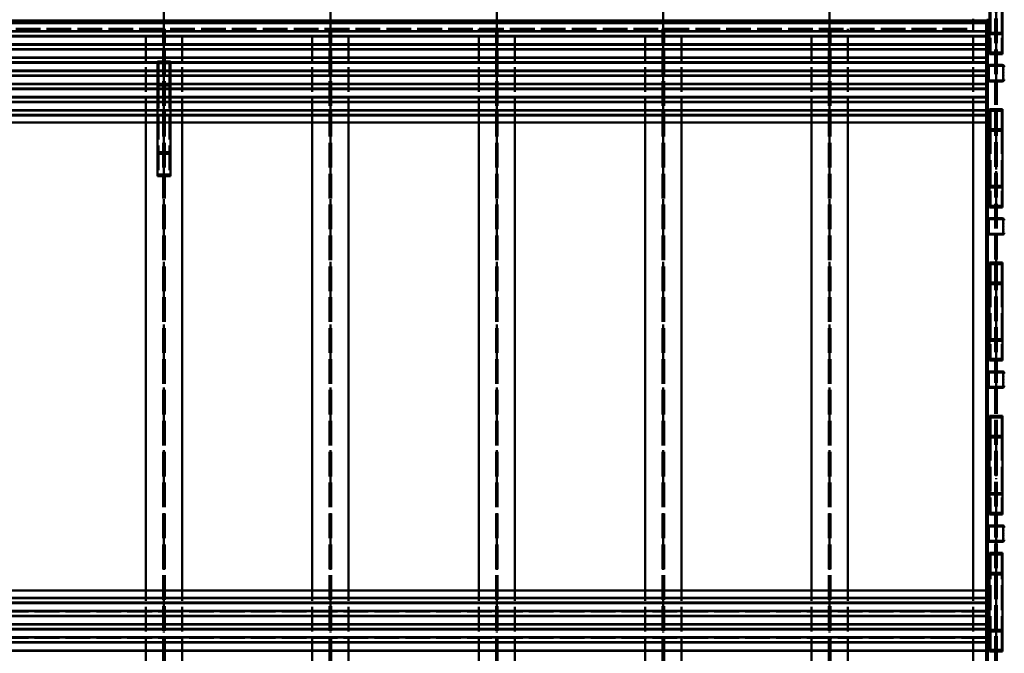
# Paper-space layout 'Layout1' of a CAD drawing. Extents: x -2 to 1033, y -36 to 596.
# Tile 21 of 64: x 464 to 583, y 418 to 495. Entities that reach past the tile are written whole.
import ezdxf

# ---------------------------------------------------------------- set-up
doc = ezdxf.new("R2010")
doc.units = 0
doc.linetypes.add('ACAD_ISO02W100', pattern=[15, 12, -3])
doc.linetypes.add('ACAD_ISO04W100', pattern=[30.5, 24, -3, 0.5, -3])
doc.layers.get('0').update_dxf_attribs({"linetype": 'CONTINUOUS'})
doc.layers.get('DEFPOINTS').update_dxf_attribs({"color": 132, "linetype": 'CONTINUOUS'})
for name, color, linetype, lineweight in [('SS_DIAGONÁLY 1', 91, 'CONTINUOUS', 50), ('SS_DIAGONÁLY 2', 93, 'CONTINUOUS', 50), ('SS_KOTY', 3, 'CONTINUOUS', 25), ('SS_PODLAHA', 31, 'CONTINUOUS', 50), ('SS_PÁSY', 163, 'CONTINUOUS', 50), ('SS_SRAFY', 8, 'CONTINUOUS', 18), ('SS_TR PLECH', 151, 'CONTINUOUS', 50)]:
    doc.layers.add(name, color=color, linetype=linetype, lineweight=lineweight)
doc.layers.add('SS_PLECHY', color=7, linetype='CONTINUOUS', lineweight=50, true_color=0xb47846)
doc.styles.add('ROMANS', font='romans.shx', dxfattribs={"width": 0.8})
doc.dimstyles.new('A-1_(2.5)_50AS', dxfattribs={"dimtxt": 2.5, "dimasz": 2, "dimexe": 1, "dimexo": 2, "dimgap": 0, "dimtad": 0, "dimdec": 1, "dimlfac": 50, "dimrnd": 1, "dimtxsty": 'ROMANS', "dimblk1": 'OBLIQUE', "dimblk2": 'OBLIQUE', "dimsah": 1, "dimcen": 2, "dimclrd": 256, "dimclre": 256, "dimclrt": 256, "dimadec": 1, "dimazin": 2, "dimtfac": 0.714286, "dimtdec": 1, "dimtmove": 0, "dimatfit": 3, "dimldrblk": 'OPEN', "dimfxl": 1, "dimtvp": 1.142857, "dimtfill": 1, "dimtolj": 1, "dimlwd": -1, "dimlwe": -1, "dimarcsym": 0})
pattern_1 = [(45, (380.100895, 323.958377), (-0.04490128, 0.04490128), [])]

# ---------------------------------------------------------------- blocks, each defined once
blk = doc.blocks.new('_Oblique')
at = {"color": 0, "linetype": 'ByBlock', "lineweight": -2}
blk.add_line((-0.5, -0.5), (0.5, 0.5), dxfattribs=at)
blk = doc.blocks.new('*D105')
at = {"layer": 'DEFPOINTS', "color": 0, "transparency": 16777216}
for p in [(582.1, 495.96), (582.1, 365.96), (594.52, 365.96)]:
    blk.add_point(p, dxfattribs=at)
at = {"layer": 'SS_KOTY', "transparency": 16777216}
for p, q in [((584.1, 495.96), (595.52, 495.96)), ((594.52, 495.96), (594.52, 365.96)), ((584.1, 365.96), (595.52, 365.96))]:
    blk.add_line(p, q, dxfattribs=at)
at = {"layer": 'SS_KOTY', "transparency": 16777216, "xscale": 2, "yscale": 2, "zscale": 2}
for p, rotation in [((594.52, 495.96), 90), ((594.52, 365.96), 270)]:
    blk.add_blockref('_Oblique', p, dxfattribs=dict(at, rotation=rotation))
at = {"layer": 'SS_KOTY', "transparency": 16777216, "insert": (591.67, 430.96), "char_height": 2.5, "attachment_point": 5, "rotation": 90, "style": 'ROMANS', "bg_fill": 3, "box_fill_scale": 1.1, "bg_fill_color": 256, "bg_fill_true_color": 13158600, "bg_fill_transparency": 0}
blk.add_mtext('\\A1;6500', dxfattribs=at)
blk = doc.blocks.new('_OPEN')
at = {"color": 0, "linetype": 'ByBlock'}
for p, q in [((-1, 0.167), (0, 0)), ((0, 0), (-1, -0.167)), ((0, 0), (-1, 0))]:
    blk.add_line(p, q, dxfattribs=at)

psp = doc.layouts.get("Layout1")

# ---------------------------------------------------------------- linework, layer by layer
at = {"layer": 'SS_DIAGONÁLY 1', "color": 1, "linetype": 'Continuous', "ltscale": 0.25}
for p, q in [((581.1009, 487.5984), (581.1009, 489.1184)), ((581.2209, 487.5984), (581.2209, 489.1184)), ((581.1009, 468.9984), (581.1009, 470.5184)), ((581.2209, 468.9984), (581.2209, 470.5184)), ((581.1009, 450.3984), (581.1009, 451.9184)), ((581.2209, 450.3984), (581.2209, 451.9184)), ((581.1009, 431.6984), (581.1009, 433.2184)), ((581.2209, 431.6984), (581.2209, 433.2184))]:
    psp.add_line(p, q, dxfattribs=at)
for centre, start, end in [((581.3409, 489.1184), 90, 180), ((581.3409, 487.5984), 180, 270), ((581.3409, 470.5184), 90, 180), ((581.3409, 468.9984), 180, 270), ((581.3409, 451.9184), 90, 180), ((581.3409, 450.3984), 180, 270), ((581.3409, 433.2184), 90, 180), ((581.3409, 431.6984), 180, 270)]:
    psp.add_arc(centre, 0.24, start, end, dxfattribs=at)
at = {"layer": 'SS_DIAGONÁLY 1', "color": 1, "linetype": 'Continuous', "ltscale": 0.25, "extrusion": (0, 0, -1)}
for centre, start, end in [((-581.3409, 489.1184), 0, 90), ((-581.3409, 487.5984), 270, 0), ((-581.3409, 470.5184), 0, 90), ((-581.3409, 468.9984), 270, 0), ((-581.3409, 451.9184), 0, 90), ((-581.3409, 450.3984), 270, 0), ((-581.3409, 433.2184), 0, 90), ((-581.3409, 431.6984), 270, 0)]:
    psp.add_arc(centre, 0.12, start, end, dxfattribs=at)
at = {"layer": 'SS_DIAGONÁLY 2', "color": 1, "linetype": 'Continuous', "ltscale": 0.25}
for p, q in [((581.3009, 499.9682), (581.3009, 490.6682)), ((481.9009, 489.7803), (480.3009, 489.7803)), ((480.3009, 489.7803), (480.3009, 486.8587)), ((481.7809, 489.5611), (480.4209, 489.5611)), ((480.4209, 489.5611), (480.4209, 487.0778)), ((481.7809, 489.5611), (481.7809, 487.0778)), ((481.9009, 486.8587), (481.9009, 489.7803)), ((481.9009, 486.8587), (480.3009, 486.8587)), ((480.3009, 486.8587), (480.3009, 475.8588)), ((481.7809, 487.0778), (480.4209, 487.0778)), ((481.9009, 475.8588), (481.9009, 486.8587)), ((581.3009, 483.9819), (581.3009, 481.3682)), ((581.4209, 483.7858), (581.4209, 481.5642)), ((581.3009, 481.3682), (581.3009, 472.0682)), ((480.3009, 475.8588), (481.9009, 475.8588)), ((581.3009, 465.3819), (581.3009, 462.7682)), ((581.4209, 465.1858), (581.4209, 462.9642)), ((581.3009, 462.7682), (581.3009, 453.4682)), ((581.3009, 446.7557), (581.3009, 444.1333)), ((581.4209, 446.559), (581.4209, 444.33)), ((581.3009, 444.1333), (581.3009, 434.7755)), ((581.3009, 430.1335), (581.3009, 420.7835)), ((581.3009, 420.7835), (581.3009, 418.161)), ((581.4209, 420.5868), (581.4209, 418.3577))]:
    psp.add_line(p, q, dxfattribs=at)
at = {"layer": 'SS_DIAGONÁLY 2', "color": 3, "linetype": 'ACAD_ISO02W100', "ltscale": 0.25}
for p, q in [((581.4209, 500.1642), (581.4209, 490.8643)), ((480.4209, 487.0778), (480.4209, 476.0779)), ((481.7809, 487.0778), (481.7809, 476.0779)), ((581.4209, 481.5642), (581.4209, 472.2643)), ((480.3009, 478.7803), (481.9009, 478.7803)), ((480.4209, 478.5612), (481.7809, 478.5612)), ((480.4209, 476.0779), (481.7809, 476.0779)), ((581.4209, 462.9642), (581.4209, 453.6643)), ((581.4209, 444.33), (581.4209, 434.9715)), ((581.4209, 429.9368), (581.4209, 420.5868))]:
    psp.add_line(p, q, dxfattribs=at)
at = {"layer": 'SS_DIAGONÁLY 2', "color": 7, "linetype": 'ACAD_ISO04W100', "ltscale": 0.25}
psp.add_line((481.1009, 473.9584), (481.1009, 488.3195), dxfattribs=at)
at = {"layer": 'SS_PLECHY', "color": 1, "linetype": 'Continuous', "ltscale": 0.25}
for p, q in [((581.1009, 494.7584), (581.1009, 494.9584)), ((381.1009, 494.7584), (581.1009, 494.7584)), ((580.9009, 494.7584), (580.9009, 367.1584)), ((581.1009, 489.1184), (581.1009, 494.7584)), ((581.1009, 470.5184), (581.1009, 487.5984)), ((581.1009, 451.9184), (581.1009, 468.9984)), ((581.1009, 433.2184), (581.1009, 450.3984)), ((581.1009, 414.5184), (581.1009, 431.6984))]:
    psp.add_line(p, q, dxfattribs=at)
at = {"layer": 'SS_PLECHY', "color": 7, "linetype": 'ACAD_ISO04W100', "ltscale": 0.25}
psp.add_line((581.1009, 494.7584), (581.1009, 367.1584), dxfattribs=at)
at = {"layer": 'SS_PODLAHA', "color": 7, "linetype": 'ACAD_ISO04W100', "ltscale": 0.25}
for p, q in [((481.1009, 495.9584), (481.1009, 365.9584)), ((501.3009, 495.9584), (501.3009, 365.9584)), ((521.5009, 495.9584), (521.5009, 365.9584)), ((541.7009, 495.9584), (541.7009, 365.9584)), ((561.9009, 495.9584), (561.9009, 365.9584))]:
    psp.add_line(p, q, dxfattribs=at)
at = {"layer": 'SS_PODLAHA', "color": 3, "linetype": 'ACAD_ISO02W100', "ltscale": 0.25}
for p, q in [((478.9009, 482.3584), (478.9009, 493.7584)), ((481.0059, 368.1584), (481.0059, 493.7584)), ((481.1959, 368.1584), (481.1959, 493.7584)), ((483.3009, 482.3584), (483.3009, 493.7584)), ((499.1009, 482.3584), (499.1009, 493.7584)), ((501.2059, 368.1584), (501.2059, 493.7584)), ((501.3959, 368.1584), (501.3959, 493.7584)), ((503.5009, 482.3584), (503.5009, 493.7584)), ((519.3009, 482.3584), (519.3009, 493.7584)), ((521.4059, 368.1584), (521.4059, 493.7584)), ((521.5959, 368.1584), (521.5959, 493.7584)), ((523.7009, 482.3584), (523.7009, 493.7584)), ((539.5009, 482.3584), (539.5009, 493.7584)), ((541.6059, 368.1584), (541.6059, 493.7584)), ((541.7959, 368.1584), (541.7959, 493.7584)), ((543.9009, 482.3584), (543.9009, 493.7584)), ((559.7009, 482.3584), (559.7009, 493.7584)), ((561.8059, 368.1584), (561.8059, 493.7584)), ((561.9959, 368.1584), (561.9959, 493.7584)), ((564.1009, 482.3584), (564.1009, 493.7584)), ((478.9009, 405.5584), (478.9009, 425.5584)), ((483.3009, 405.5584), (483.3009, 425.5584)), ((499.1009, 405.5584), (499.1009, 425.5584)), ((503.5009, 405.5584), (503.5009, 425.5584)), ((519.3009, 405.5584), (519.3009, 425.5584)), ((523.7009, 405.5584), (523.7009, 425.5584)), ((539.5009, 405.5584), (539.5009, 425.5584)), ((543.9009, 405.5584), (543.9009, 425.5584)), ((559.7009, 405.5584), (559.7009, 425.5584)), ((564.1009, 405.5584), (564.1009, 425.5584))]:
    psp.add_line(p, q, dxfattribs=at)
at = {"layer": 'SS_PODLAHA', "color": 1, "linetype": 'Continuous', "ltscale": 0.25}
for p, q in [((478.9009, 425.5584), (478.9009, 482.3584)), ((483.3009, 425.5584), (483.3009, 482.3584)), ((499.1009, 425.5584), (499.1009, 482.3584)), ((503.5009, 425.5584), (503.5009, 482.3584)), ((519.3009, 425.5584), (519.3009, 482.3584)), ((523.7009, 425.5584), (523.7009, 482.3584)), ((539.5009, 425.5584), (539.5009, 482.3584)), ((543.9009, 425.5584), (543.9009, 482.3584)), ((559.7009, 425.5584), (559.7009, 482.3584)), ((564.1009, 425.5584), (564.1009, 482.3584))]:
    psp.add_line(p, q, dxfattribs=at)
at = {"layer": 'SS_PÁSY', "color": 3, "linetype": 'ACAD_ISO02W100', "ltscale": 0.25}
for p, q in [((579.3009, 493.7584), (579.3009, 494.9584)), ((463.1009, 493.7584), (579.3009, 493.7584)), ((579.3009, 482.3584), (579.3009, 493.7584)), ((579.3009, 405.5584), (579.3009, 425.5584))]:
    psp.add_line(p, q, dxfattribs=at)
at = {"layer": 'SS_PÁSY', "color": 1, "linetype": 'Continuous', "ltscale": 0.25}
psp.add_line((579.3009, 425.5584), (579.3009, 482.3584), dxfattribs=at)
at = {"layer": 'SS_TR PLECH', "color": 5, "linetype": 'ACAD_ISO02W100', "ltscale": 0.25}
for p, q in [((381.3009, 494.4995), (580.9009, 494.4995)), ((580.9009, 493.4172), (381.3009, 493.4172)), ((580.9009, 492.8824), (381.3009, 492.8824)), ((580.9009, 491.8344), (381.3009, 491.8344)), ((580.9009, 491.2995), (381.3009, 491.2995)), ((580.9009, 490.2172), (381.3009, 490.2172)), ((580.9009, 489.6824), (381.3009, 489.6824)), ((480.3009, 489.6995), (481.9009, 489.6995)), ((481.9009, 489.6345), (480.3009, 489.6345)), ((580.9009, 488.6344), (381.3009, 488.6344)), ((580.9009, 488.0995), (381.3009, 488.0995)), ((481.9009, 488.6822), (480.3009, 488.6822)), ((480.3009, 488.6172), (481.9009, 488.6172)), ((480.3009, 488.0824), (481.9009, 488.0824)), ((481.9009, 488.0345), (480.3009, 488.0345)), ((580.9009, 487.0172), (381.3009, 487.0172)), ((580.9009, 486.4824), (381.3009, 486.4824)), ((481.9009, 487.0822), (480.3009, 487.0822)), ((480.3009, 487.0344), (481.9009, 487.0344)), ((480.3009, 486.4995), (481.9009, 486.4995)), ((481.9009, 486.4345), (480.3009, 486.4345)), ((580.9009, 485.4344), (381.3009, 485.4344)), ((481.9009, 485.4822), (480.3009, 485.4822)), ((480.3009, 485.4172), (481.9009, 485.4172)), ((580.9009, 484.8995), (381.3009, 484.8995)), ((480.3009, 484.8824), (481.9009, 484.8824)), ((481.9009, 484.8345), (480.3009, 484.8345)), ((580.9009, 483.8172), (381.3009, 483.8172)), ((580.9009, 483.2824), (381.3009, 483.2824)), ((481.9009, 483.8822), (480.3009, 483.8822)), ((480.3009, 483.8344), (481.9009, 483.8344)), ((480.3009, 483.2995), (481.9009, 483.2995)), ((481.9009, 483.2345), (480.3009, 483.2345)), ((480.3009, 482.3584), (481.9009, 482.3584)), ((580.9009, 424.6344), (381.3009, 424.6344)), ((580.9009, 424.0995), (381.3009, 424.0995)), ((580.9009, 423.0172), (381.3009, 423.0172)), ((580.9009, 422.4824), (381.3009, 422.4824)), ((580.9009, 421.4344), (381.3009, 421.4344)), ((580.9009, 420.8995), (381.3009, 420.8995)), ((580.9009, 419.8172), (381.3009, 419.8172)), ((580.9009, 419.2824), (381.3009, 419.2824)), ((580.9009, 418.2344), (381.3009, 418.2344))]:
    psp.add_line(p, q, dxfattribs=at)
at = {"layer": 'SS_TR PLECH', "color": 5, "linetype": 'Continuous', "ltscale": 0.25}
for p, q in [((381.3009, 494.4824), (580.9009, 494.4824)), ((381.3009, 494.4345), (580.9009, 494.4345)), ((381.3009, 493.4822), (580.9009, 493.4822)), ((381.3009, 493.4344), (580.9009, 493.4344)), ((381.3009, 492.8995), (580.9009, 492.8995)), ((381.3009, 492.8345), (580.9009, 492.8345)), ((381.3009, 491.8822), (580.9009, 491.8822)), ((381.3009, 491.8172), (580.9009, 491.8172)), ((381.3009, 491.2824), (580.9009, 491.2824)), ((381.3009, 491.2345), (580.9009, 491.2345)), ((381.3009, 490.2822), (580.9009, 490.2822)), ((381.3009, 490.2344), (580.9009, 490.2344)), ((381.3009, 489.6995), (480.3009, 489.6995)), ((480.3009, 489.6345), (381.3009, 489.6345)), ((481.9009, 489.6995), (580.9009, 489.6995)), ((580.9009, 489.6345), (481.9009, 489.6345)), ((480.3009, 488.6822), (381.3009, 488.6822)), ((381.3009, 488.6172), (480.3009, 488.6172)), ((381.3009, 488.0824), (480.3009, 488.0824)), ((480.3009, 488.0345), (381.3009, 488.0345)), ((580.9009, 488.6822), (481.9009, 488.6822)), ((481.9009, 488.6172), (580.9009, 488.6172)), ((481.9009, 488.0824), (580.9009, 488.0824)), ((580.9009, 488.0345), (481.9009, 488.0345)), ((480.3009, 487.0822), (381.3009, 487.0822)), ((381.3009, 487.0344), (480.3009, 487.0344)), ((381.3009, 486.4995), (480.3009, 486.4995)), ((480.3009, 486.4345), (381.3009, 486.4345)), ((580.9009, 487.0822), (481.9009, 487.0822)), ((481.9009, 487.0344), (580.9009, 487.0344)), ((481.9009, 486.4995), (580.9009, 486.4995)), ((580.9009, 486.4345), (481.9009, 486.4345)), ((480.3009, 485.4822), (381.3009, 485.4822)), ((381.3009, 485.4172), (480.3009, 485.4172)), ((580.9009, 485.4822), (481.9009, 485.4822)), ((481.9009, 485.4172), (580.9009, 485.4172)), ((381.3009, 484.8824), (480.3009, 484.8824)), ((480.3009, 484.8345), (381.3009, 484.8345)), ((481.9009, 484.8824), (580.9009, 484.8824)), ((580.9009, 484.8345), (481.9009, 484.8345)), ((480.3009, 483.8822), (381.3009, 483.8822)), ((381.3009, 483.8344), (480.3009, 483.8344)), ((381.3009, 483.2995), (480.3009, 483.2995)), ((480.3009, 483.2345), (381.3009, 483.2345)), ((580.9009, 483.8822), (481.9009, 483.8822)), ((481.9009, 483.8344), (580.9009, 483.8344)), ((481.9009, 483.2995), (580.9009, 483.2995)), ((580.9009, 483.2345), (481.9009, 483.2345)), ((381.3009, 482.3584), (480.3009, 482.3584)), ((481.9009, 482.3584), (580.9009, 482.3584)), ((580.9009, 425.5584), (381.3009, 425.5584)), ((381.3009, 424.6822), (580.9009, 424.6822)), ((381.3009, 424.6172), (580.9009, 424.6172)), ((381.3009, 424.0824), (580.9009, 424.0824)), ((381.3009, 424.0345), (580.9009, 424.0345)), ((381.3009, 423.0822), (580.9009, 423.0822)), ((381.3009, 423.0344), (580.9009, 423.0344)), ((381.3009, 422.4995), (580.9009, 422.4995)), ((381.3009, 422.4345), (580.9009, 422.4345)), ((381.3009, 421.4822), (580.9009, 421.4822)), ((381.3009, 421.4172), (580.9009, 421.4172)), ((381.3009, 420.8824), (580.9009, 420.8824)), ((381.3009, 420.8345), (580.9009, 420.8345)), ((381.3009, 419.8822), (580.9009, 419.8822)), ((381.3009, 419.8344), (580.9009, 419.8344)), ((381.3009, 419.2995), (580.9009, 419.2995)), ((381.3009, 419.2345), (580.9009, 419.2345)), ((381.3009, 418.2822), (580.9009, 418.2822)), ((381.3009, 418.2172), (580.9009, 418.2172))]:
    psp.add_line(p, q, dxfattribs=at)

# ---------------------------------------------------------------- dimensions: what is measured, and where the dimension line sits
at = {"layer": 'SS_KOTY'}
dim = psp.add_linear_dim(base=(594.5226, 365.9584), p1=(582.1009, 495.9584), p2=(582.1009, 365.9584), angle=90, dimstyle='A-1_(2.5)_50AS', override={"dimtmove": 1}, dxfattribs=at)
dim.commit()
dim.dimension.update_dxf_attribs({"geometry": '*D105', "text_midpoint": (591.6654, 430.9584)})

# ---------------------------------------------------------------- next in the draw order: hatches: boundary and pattern name
at = {"layer": 'SS_SRAFY'}
h = psp.add_hatch(dxfattribs=at)
h.set_pattern_fill('ANSI31', color=5, scale=0.02, style=0)
h.set_pattern_definition(pattern_1)
h.paths.add_polyline_path([(582.8609, 489.3584), (581.3409, 489.3584, 0.41421356), (581.1009, 489.1184), (581.1009, 487.5984, 0.41421356), (581.3409, 487.3584), (582.8609, 487.3584, 0.41421356), (583.1009, 487.5984), (583.1009, 489.1184, 0.41421356)], flags=0)
h.paths.add_polyline_path([(582.9809, 489.1184), (582.9809, 487.5984, -0.41421356), (582.8609, 487.4784), (581.3409, 487.4784, -0.41421356), (581.2209, 487.5984), (581.2209, 489.1184, -0.41421356), (581.3409, 489.2384), (582.8609, 489.2384, -0.41421356)], flags=0)
h = psp.add_hatch(dxfattribs=at)
h.set_pattern_fill('ANSI31', color=5, scale=0.02, style=0)
h.set_pattern_definition(pattern_1)
h.paths.add_polyline_path([(582.8609, 470.7584), (581.3409, 470.7584, 0.41421356), (581.1009, 470.5184), (581.1009, 468.9984, 0.41421356), (581.3409, 468.7584), (582.8609, 468.7584, 0.41421356), (583.1009, 468.9984), (583.1009, 470.5184, 0.41421356)], flags=0)
h.paths.add_polyline_path([(582.9809, 470.5184), (582.9809, 468.9984, -0.41421356), (582.8609, 468.8784), (581.3409, 468.8784, -0.41421356), (581.2209, 468.9984), (581.2209, 470.5184, -0.41421356), (581.3409, 470.6384), (582.8609, 470.6384, -0.41421356)], flags=0)
h = psp.add_hatch(dxfattribs=at)
h.set_pattern_fill('ANSI31', color=5, scale=0.02, style=0)
h.set_pattern_definition(pattern_1)
h.paths.add_polyline_path([(582.8609, 452.1584), (581.3409, 452.1584, 0.41421356), (581.1009, 451.9184), (581.1009, 450.3984, 0.41421356), (581.3409, 450.1584), (582.8609, 450.1584, 0.41421356), (583.1009, 450.3984), (583.1009, 451.9184, 0.41421356)], flags=0)
h.paths.add_polyline_path([(582.9809, 451.9184), (582.9809, 450.3984, -0.41421356), (582.8609, 450.2784), (581.3409, 450.2784, -0.41421356), (581.2209, 450.3984), (581.2209, 451.9184, -0.41421356), (581.3409, 452.0384), (582.8609, 452.0384, -0.41421356)], flags=0)
h = psp.add_hatch(dxfattribs=at)
h.set_pattern_fill('ANSI31', color=5, scale=0.02, style=0)
h.set_pattern_definition(pattern_1)
h.paths.add_polyline_path([(582.8609, 433.4584), (581.3409, 433.4584, 0.41421356), (581.1009, 433.2184), (581.1009, 431.6984, 0.41421356), (581.3409, 431.4584), (582.8609, 431.4584, 0.41421356), (583.1009, 431.6984), (583.1009, 433.2184, 0.41421356)], flags=0)
h.paths.add_polyline_path([(582.9809, 433.2184), (582.9809, 431.6984, -0.41421356), (582.8609, 431.5784), (581.3409, 431.5784, -0.41421356), (581.2209, 431.6984), (581.2209, 433.2184, -0.41421356), (581.3409, 433.3384), (582.8609, 433.3384, -0.41421356)], flags=0)

# ---------------------------------------------------------------- next in the draw order: linework, layer by layer
at = {"layer": 'SS_DIAGONÁLY 1', "color": 1, "linetype": 'Continuous', "ltscale": 0.25}
for p, q in [((582.8609, 489.3584), (581.3409, 489.3584)), ((581.3409, 489.2384), (582.8609, 489.2384)), ((582.9809, 489.1184), (582.9809, 487.5984)), ((582.8609, 487.4784), (581.3409, 487.4784)), ((581.3409, 487.3584), (582.8609, 487.3584)), ((582.8609, 470.7584), (581.3409, 470.7584)), ((581.3409, 470.6384), (582.8609, 470.6384)), ((582.9809, 470.5184), (582.9809, 468.9984)), ((582.8609, 468.8784), (581.3409, 468.8784)), ((581.3409, 468.7584), (582.8609, 468.7584)), ((582.8609, 452.1584), (581.3409, 452.1584)), ((581.3409, 452.0384), (582.8609, 452.0384)), ((582.9809, 451.9184), (582.9809, 450.3984)), ((582.8609, 450.2784), (581.3409, 450.2784)), ((581.3409, 450.1584), (582.8609, 450.1584)), ((582.8609, 433.4584), (581.3409, 433.4584)), ((581.3409, 433.3384), (582.8609, 433.3384)), ((582.9809, 433.2184), (582.9809, 431.6984)), ((582.8609, 431.5784), (581.3409, 431.5784)), ((581.3409, 431.4584), (582.8609, 431.4584))]:
    psp.add_line(p, q, dxfattribs=at)
at = {"layer": 'SS_DIAGONÁLY 1', "color": 7, "linetype": 'ACAD_ISO04W100', "ltscale": 0.25}
for p, q in [((582.1009, 488.3584), (582.1009, 488.3584)), ((582.1009, 469.7584), (582.1009, 469.7584)), ((582.1009, 451.1584), (582.1009, 451.1584)), ((582.1009, 432.4584), (582.1009, 432.4584))]:
    psp.add_line(p, q, dxfattribs=at)
at = {"layer": 'SS_DIAGONÁLY 1', "color": 1, "linetype": 'Continuous', "ltscale": 0.25}
for centre, start, end in [((582.8609, 489.1184), 0, 90), ((582.8609, 487.5984), 270, 0), ((582.8609, 470.5184), 0, 90), ((582.8609, 468.9984), 270, 0), ((582.8609, 451.9184), 0, 90), ((582.8609, 450.3984), 270, 0), ((582.8609, 433.2184), 0, 90), ((582.8609, 431.6984), 270, 0)]:
    psp.add_arc(centre, 0.24, start, end, dxfattribs=at)
at = {"layer": 'SS_DIAGONÁLY 1', "color": 1, "linetype": 'Continuous', "ltscale": 0.25, "extrusion": (0, 0, -1)}
for centre, start, end in [((-582.8609, 489.1184), 90, 180), ((-582.8609, 487.5984), 180, 270), ((-582.8609, 470.5184), 90, 180), ((-582.8609, 468.9984), 180, 270), ((-582.8609, 451.9184), 90, 180), ((-582.8609, 450.3984), 180, 270), ((-582.8609, 433.2184), 90, 180), ((-582.8609, 431.6984), 180, 270)]:
    psp.add_arc(centre, 0.12, start, end, dxfattribs=at)
at = {"layer": 'SS_DIAGONÁLY 2', "color": 7, "linetype": 'ACAD_ISO04W100', "ltscale": 0.25}
for p, q in [((582.1009, 501.275), (582.1009, 488.3584)), ((582.1009, 482.675), (582.1009, 469.7584)), ((582.1009, 464.075), (582.1009, 451.1584)), ((582.1009, 445.4445), (582.1009, 432.4584)), ((582.1009, 419.4723), (582.1009, 432.4584))]:
    psp.add_line(p, q, dxfattribs=at)
at = {"layer": 'SS_DIAGONÁLY 2', "color": 3, "linetype": 'ACAD_ISO02W100', "ltscale": 0.25}
for p, q in [((582.7809, 500.1642), (582.7809, 490.8643)), ((581.3009, 493.2819), (582.9009, 493.2819)), ((581.4209, 493.0859), (582.7809, 493.0859)), ((581.4209, 490.8643), (582.7809, 490.8643)), ((582.7809, 481.5642), (582.7809, 472.2643)), ((581.3009, 474.6819), (582.9009, 474.6819)), ((581.4209, 474.4859), (582.7809, 474.4859)), ((581.4209, 472.2643), (582.7809, 472.2643)), ((582.7809, 462.9642), (582.7809, 453.6643)), ((581.3009, 456.0819), (582.9009, 456.0819)), ((581.4209, 455.8859), (582.7809, 455.8859)), ((581.4209, 453.6643), (582.7809, 453.6643)), ((582.7809, 444.33), (582.7809, 434.9715)), ((581.3009, 437.3891), (582.9009, 437.3891)), ((581.4209, 437.1931), (582.7809, 437.1931)), ((581.3009, 434.7755), (582.9009, 434.7755)), ((581.4209, 434.9715), (582.7809, 434.9715)), ((582.7809, 429.9368), (581.4209, 429.9368)), ((582.7809, 429.9368), (582.7809, 420.5868)), ((582.9009, 427.511), (581.3009, 427.511)), ((582.7809, 427.7077), (581.4209, 427.7077))]:
    psp.add_line(p, q, dxfattribs=at)
at = {"layer": 'SS_DIAGONÁLY 2', "color": 1, "linetype": 'Continuous', "ltscale": 0.25}
for p, q in [((582.9009, 490.6682), (582.9009, 499.9682)), ((581.3009, 490.6682), (582.9009, 490.6682)), ((582.9009, 483.9819), (581.3009, 483.9819)), ((582.7809, 483.7858), (581.4209, 483.7858)), ((582.7809, 483.7858), (582.7809, 481.5642)), ((582.9009, 481.3682), (582.9009, 483.9819)), ((582.9009, 481.3682), (581.3009, 481.3682)), ((582.7809, 481.5642), (581.4209, 481.5642)), ((582.9009, 472.0682), (582.9009, 481.3682)), ((581.3009, 472.0682), (582.9009, 472.0682)), ((582.9009, 465.3819), (581.3009, 465.3819)), ((582.7809, 465.1858), (581.4209, 465.1858)), ((582.7809, 465.1858), (582.7809, 462.9642)), ((582.9009, 462.7682), (582.9009, 465.3819)), ((582.9009, 462.7682), (581.3009, 462.7682)), ((582.7809, 462.9642), (581.4209, 462.9642)), ((582.9009, 453.4682), (582.9009, 462.7682)), ((581.3009, 453.4682), (582.9009, 453.4682)), ((582.9009, 446.7557), (581.3009, 446.7557)), ((582.7809, 446.559), (581.4209, 446.559)), ((582.7809, 446.559), (582.7809, 444.33)), ((582.9009, 444.1333), (582.9009, 446.7557)), ((582.9009, 444.1333), (581.3009, 444.1333)), ((582.7809, 444.33), (581.4209, 444.33)), ((582.9009, 434.7755), (582.9009, 444.1333)), ((582.9009, 430.1335), (581.3009, 430.1335)), ((582.9009, 420.7835), (582.9009, 430.1335)), ((581.3009, 420.7835), (582.9009, 420.7835)), ((582.9009, 418.161), (582.9009, 420.7835)), ((581.4209, 420.5868), (582.7809, 420.5868)), ((582.7809, 420.5868), (582.7809, 418.3577)), ((581.4209, 418.3577), (582.7809, 418.3577)), ((581.3009, 418.161), (582.9009, 418.161))]:
    psp.add_line(p, q, dxfattribs=at)
at = {"layer": 'SS_PÁSY', "color": 7, "linetype": 'ACAD_ISO04W100', "ltscale": 0.25}
psp.add_line((582.1009, 506.9584), (582.1009, 357.9584), dxfattribs=at)
at = {"layer": 'SS_PÁSY', "color": 3, "linetype": 'ACAD_ISO02W100', "ltscale": 0.25}
for p, q in [((581.9959, 360.7584), (581.9959, 504.1584)), ((582.2059, 360.7584), (582.2059, 504.1584))]:
    psp.add_line(p, q, dxfattribs=at)

doc.saveas('drawing.dxf')
